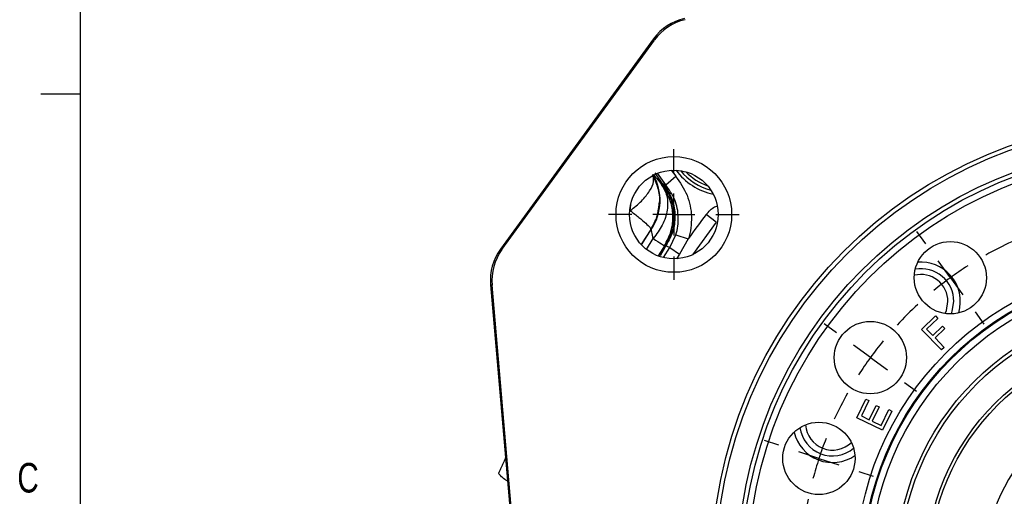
# Model space of a CAD drawing. Header units: inches. Extents: x 0.4 to 16.6, y 0.2 to 10.8.
# Tile 4 of 17: x 0.4 to 3.6, y 6.8 to 8.3. Entities that reach past the tile are written whole.
import ezdxf

# ---------------------------------------------------------------- set-up
doc = ezdxf.new("R2010")
doc.units = ezdxf.units.IN
doc.header["$MEASUREMENT"] = 0
doc.layers.add('BORDER', color=7, linetype='Continuous', lineweight=25)
doc.layers.add('SLD-0', color=7, linetype='Continuous', lineweight=25)
doc.styles.add('SLDTEXTSTYLE0', font='TXT', dxfattribs={"width": 0.75})

# ---------------------------------------------------------------- blocks, each defined once
blk = doc.blocks.new('SW_CENTERMARKSYMBOL_3')
at = {"layer": 'SLD-0', "color": 0}
for p, q in [((0, 0.1333), (0, 0.2073)), ((0, 0), (0, 0.0667)), ((-0.1333, 0), (-0.2073, 0)), ((0, 0), (-0.0667, 0)), ((0, 0), (0, -0.0667)), ((0, 0), (0.0667, 0)), ((0.1333, 0), (0.2073, 0)), ((0, -0.1333), (0, -0.2073))]:
    blk.add_line(p, q, dxfattribs=at)
blk = doc.blocks.new('SW_CENTERMARKSYMBOL_4')
at = {"layer": 'SLD-0', "color": 0}
for p, q in [((-0.9264, 0.6066), (-0.9264, 0.6545)), ((-1.3218, 0.5443), (-1.3365, 0.5899)), ((-0.5312, 0.5436), (-0.5163, 0.5891)), ((-0.9277, -0.5393), (-0.9277, 0.5399)), ((-0.9265, 0.4732), (-0.9265, 0.5399)), ((-1.2807, 0.4175), (-1.3012, 0.4809)), ((-0.9265, 0.4732), (-0.9266, 0.4066)), ((-0.5725, 0.4168), (-0.5518, 0.4802)), ((-1.2807, 0.4175), (-1.2601, 0.3541)), ((-0.5725, 0.4168), (-0.5932, 0.3534)), ((-1.6785, 0.363), (-1.7066, 0.4018)), ((-0.1748, 0.3615), (-0.1466, 0.4003)), ((-0.9267, 0.3399), (-0.9267, 0.292)), ((-1.6003, 0.2551), (-1.6394, 0.309)), ((-1.2396, 0.2907), (-1.2248, 0.2451)), ((-0.6138, 0.29), (-0.6287, 0.2445)), ((-0.2532, 0.2537), (-0.214, 0.3076)), ((-1.6003, 0.2551), (-1.5611, 0.2011)), ((-0.2532, 0.2537), (-0.2925, 0.1998)), ((-1.522, 0.1471), (-1.4939, 0.1083)), ((-0.3317, 0.1459), (-0.3599, 0.1072)), ((-1.9618, 0.0803), (-2.0005, 0.1085)), ((0.1079, 0.0783), (0.1467, 0.1064)), ((-1.854, 0.0018), (-1.9079, 0.041)), ((0, 0), (0.054, 0.0391)), ((-1.854, 0.0018), (-1.8001, -0.0374)), ((0, 0), (-0.054, -0.0391)), ((-1.7462, -0.0767), (-1.7075, -0.1049)), ((-0.1079, -0.0783), (-0.1467, -0.1064)), ((-2.1438, -0.2761), (-2.1894, -0.2613)), ((0.2893, -0.2785), (0.3349, -0.2637)), ((-2.0171, -0.3175), (-2.0804, -0.2968)), ((0.1624, -0.3196), (0.2259, -0.299)), ((-2.0171, -0.3175), (-1.9537, -0.3381)), ((0.1624, -0.3196), (0.099, -0.3401)), ((-1.8903, -0.3588), (-1.8447, -0.3736)), ((0.0356, -0.3607), (-0.01, -0.3754)), ((-0.9277, -0.6726), (-0.9277, -0.6059)), ((-2.2068, -0.6713), (-2.2547, -0.6713)), ((-2.0735, -0.6715), (-2.1402, -0.6714)), ((-1.061, -0.6726), (-2.1402, -0.6726)), ((-2.0735, -0.6715), (-2.0068, -0.6715)), ((-1.9402, -0.6716), (-1.8922, -0.6717)), ((-0.9277, -0.6726), (-0.9943, -0.6726)), ((-0.9277, -0.6726), (-0.9277, -0.7393)), ((-0.9277, -0.6726), (-0.861, -0.6726)), ((-0.7943, -0.6726), (0.2848, -0.6726)), ((0.0848, -0.6736), (0.0369, -0.6735)), ((0.0848, -0.6736), (0.0473, -0.6736)), ((0.2182, -0.6737), (0.1515, -0.6737)), ((0.2182, -0.6737), (0.1515, -0.6737)), ((0.2182, -0.6737), (0.2848, -0.6738)), ((0.2182, -0.6737), (0.2848, -0.6738)), ((0.3515, -0.6738), (0.3994, -0.6739)), ((0.3515, -0.6738), (0.389, -0.6739)), ((-0.9277, -0.8059), (-0.9277, -1.8851)), ((-1.8909, -0.9845), (-1.8453, -0.9698)), ((0.035, -0.9864), (-0.0106, -0.9716)), ((-2.0178, -1.0256), (-2.0812, -1.0462)), ((-2.0178, -1.0256), (-1.9543, -1.0051)), ((0.1617, -1.0277), (0.0984, -1.0071)), ((0.1617, -1.0277), (0.2251, -1.0484)), ((-2.1446, -1.0667), (-2.1902, -1.0815)), ((-0.0031, -1.0853), (-0.0373, -1.07)), ((0.2885, -1.0691), (0.3341, -1.0839)), ((0.1187, -1.1397), (0.0578, -1.1125)), ((0.1187, -1.1397), (0.1795, -1.1668)), ((0.2404, -1.194), (0.2747, -1.2093)), ((-1.7474, -1.2669), (-1.7086, -1.2388)), ((-0.1091, -1.2685), (-0.1478, -1.2403)), ((-1.8553, -1.3452), (-1.8013, -1.3061)), ((-0.0013, -1.347), (-0.0552, -1.3078)), ((-1.8553, -1.3452), (-1.9093, -1.3843)), ((-0.0013, -1.347), (0.0526, -1.3862)), ((-0.2509, -1.4257), (-0.276, -1.3978)), ((-1.9633, -1.4235), (-2.0021, -1.4516)), ((0.1065, -1.4255), (0.1452, -1.4537)), ((-1.5236, -1.4911), (-1.4954, -1.4524)), ((-0.3333, -1.4923), (-0.3615, -1.4535)), ((-0.1618, -1.5249), (-0.2063, -1.4753)), ((-0.1618, -1.5249), (-0.1172, -1.5745)), ((-1.6021, -1.5989), (-1.5628, -1.545)), ((-0.2551, -1.6003), (-0.2942, -1.5463)), ((-1.2415, -1.6352), (-1.2266, -1.5897)), ((-0.6157, -1.6358), (-0.6305, -1.5903)), ((-1.6021, -1.5989), (-1.6413, -1.6528)), ((-0.2551, -1.6003), (-0.2159, -1.6542)), ((-0.9286, -1.6851), (-0.9286, -1.6372)), ((-0.0727, -1.624), (-0.0476, -1.6519)), ((-1.6805, -1.7067), (-1.7087, -1.7455)), ((-1.2828, -1.762), (-1.2621, -1.6986)), ((-0.5746, -1.7627), (-0.5952, -1.6993)), ((-0.1768, -1.7082), (-0.1487, -1.747)), ((-1.2828, -1.762), (-1.3035, -1.8254)), ((-0.9288, -1.8184), (-0.9287, -1.7518)), ((-0.5746, -1.7627), (-0.5541, -1.8261)), ((-0.9288, -1.8184), (-0.9288, -1.8851)), ((-1.3241, -1.8888), (-1.339, -1.9343)), ((-0.5336, -1.8895), (-0.5188, -1.9351)), ((-0.9289, -1.9518), (-0.929, -1.9997))]:
    blk.add_line(p, q, dxfattribs=at)
for start, end in [(89.944, 93.2776), (86.6105, 89.944), (96.6112, 101.2769), (78.6112, 83.2769), (107.944, 111.2776), (104.6105, 107.944), (71.944, 75.2776), (68.6105, 71.944), (114.6112, 119.2769), (60.6112, 65.2769), (122.6105, 125.944), (53.944, 57.2776), (125.944, 129.2776), (50.6105, 53.944), (132.6112, 137.2769), (42.6112, 47.2769), (140.6105, 143.944), (35.944, 39.2776), (143.944, 147.2776), (32.6105, 35.944), (150.6112, 155.2769), (24.6112, 29.2769), (158.6105, 161.944), (17.944, 21.2776), (161.944, 165.2776), (14.6105, 17.944), (168.6112, 173.2769), (6.6112, 11.2769), (176.6105, 179.944), (359.944, 3.2776), (359.944, 3.2776), (179.944, 183.2776), (356.6105, 359.944), (356.6105, 359.944), (186.6112, 191.2769), (348.6112, 353.2769), (194.6105, 197.944), (341.944, 345.2776), (197.944, 201.2776), (338.6105, 341.944), (335.944, 339.2776), (204.6112, 209.2769), (332.6105, 335.944), (212.6105, 215.944), (323.944, 327.2776), (215.944, 219.2776), (320.6105, 323.944), (222.6112, 227.2769), (311.944, 315.2776), (308.6105, 311.944), (230.6105, 233.944), (305.944, 309.2776), (233.944, 237.2776), (302.6105, 305.944), (240.6112, 245.2769), (294.6112, 299.2769), (248.6105, 251.944), (287.944, 291.2776), (251.944, 255.2776), (284.6105, 287.944), (258.6112, 263.2769), (276.6112, 281.2769), (266.6105, 269.944), (269.944, 273.2776)]:
    blk.add_arc((-0.9277, -0.6726), 1.1458, start, end, dxfattribs=at)

msp = doc.modelspace()

# ---------------------------------------------------------------- linework, layer by layer
at = {"color": 7, "linetype": 'Continuous', "lineweight": 25}
for p, q in [((2.4451, 8.2548), (1.9593, 7.5875)), ((1.9639, 7.5863), (2.4478, 8.2508)), ((2.4478, 8.2508), (2.4451, 8.2548)), ((2.4491, 7.8295), (2.4731, 7.794)), ((2.4833, 7.7922), (2.515, 7.8192)), ((2.4701, 7.7929), (2.4758, 7.7956)), ((2.6431, 7.6732), (2.6119, 7.6975)), ((2.4063, 7.6018), (2.4375, 7.6501)), ((2.4375, 7.6501), (2.4358, 7.6502)), ((2.4962, 7.5928), (2.5154, 7.6331)), ((2.5154, 7.6331), (2.5549, 7.6204)), ((2.5549, 7.6204), (2.5274, 7.5724)), ((1.9593, 7.5875), (1.9639, 7.5863)), ((2.4823, 7.599), (2.461, 7.5656)), ((2.4852, 7.6001), (2.4656, 7.5668)), ((2.4852, 7.6001), (2.4792, 7.5984)), ((2.4962, 7.5928), (2.5274, 7.5724)), ((1.928, 7.4751), (2.0262, 6.3401)), ((1.9326, 7.4738), (1.928, 7.4751)), ((2.0439, 6.1879), (1.9326, 7.4738)), ((3.2945, 7.3337), (3.3386, 7.3762)), ((3.3386, 7.3762), (3.346, 7.3685)), ((3.346, 7.3685), (3.3105, 7.3343)), ((3.33, 7.3141), (3.3607, 7.3436)), ((3.3607, 7.3436), (3.3681, 7.3359)), ((3.2074, 7.3306), (3.2106, 7.3277)), ((3.3574, 7.2684), (3.2945, 7.3337)), ((3.3105, 7.3343), (3.33, 7.3141)), ((3.3681, 7.3359), (3.3375, 7.3064)), ((3.3375, 7.3064), (3.3661, 7.2767)), ((3.3661, 7.2767), (3.3574, 7.2684)), ((3.0768, 7.1438), (3.073, 7.146)), ((3.089, 7.0535), (3.1178, 7.1125)), ((3.1275, 7.1078), (3.1039, 7.0596)), ((3.1178, 7.1125), (3.1275, 7.1078)), ((3.1289, 7.0474), (3.1509, 7.0925)), ((3.1605, 7.0878), (3.1384, 7.0427)), ((3.1509, 7.0925), (3.1605, 7.0878)), ((3.1039, 7.0596), (3.1289, 7.0474)), ((3.1662, 7.0291), (3.1907, 7.0792)), ((3.2003, 7.0745), (3.1705, 7.0137)), ((3.1907, 7.0792), (3.2003, 7.0745)), ((3.1705, 7.0137), (3.089, 7.0535)), ((3.1384, 7.0427), (3.1662, 7.0291))]:
    msp.add_line(p, q, dxfattribs=at)
at = {"color": 8, "linetype": 'Continuous', "lineweight": 25}
for p, q in [((2.5006, 7.8381), (2.515, 7.8192)), ((2.4833, 7.7922), (2.4575, 7.8286)), ((2.3709, 7.7097), (2.3723, 7.7279)), ((2.4358, 7.6502), (2.407, 7.6047)), ((2.6431, 7.6732), (2.5686, 7.5704)), ((2.4221, 7.5873), (2.4439, 7.6214)), ((2.4792, 7.5984), (2.4589, 7.5664)), ((2.4759, 7.5611), (2.4962, 7.5928)), ((2.5274, 7.5724), (2.5177, 7.5574))]:
    msp.add_line(p, q, dxfattribs=at)
at = {"color": 7, "linetype": 'Continuous', "lineweight": 25, "flags": 128}
for points in [[(3.3695, 7.3839), (3.3737, 7.394), (3.3784, 7.4219)], [(3.3893, 7.3828), (3.3922, 7.3911), (3.3969, 7.4218)]]:
    msp.add_lwpolyline(points, dxfattribs=at)
at = {"color": 7, "linetype": 'Continuous', "lineweight": 25}
for centre, radius in [((4.0586, 6.5697), 1.43), ((4.0586, 6.5697), 1.4167), ((4.0586, 6.5697), 1.3473), ((4.0586, 6.5697), 1.334), ((2.5091, 7.6978), 0.1833), ((4.0586, 6.5697), 1.314), ((2.5091, 7.6978), 0.1406), ((3.386, 7.4973), 0.1146), ((4.0586, 6.5697), 0.9728), ((4.0586, 6.5697), 0.9511), ((4.0586, 6.5697), 0.9497), ((4.0586, 6.5697), 0.948), ((4.0586, 6.5697), 0.9272), ((4.0586, 6.5697), 0.8459), ((4.0586, 6.5697), 0.8343), ((3.1323, 7.2441), 0.1146), ((4.0586, 6.5697), 0.75), ((4.0586, 6.5697), 0.74), ((2.9692, 6.9248), 0.1146)]:
    msp.add_circle(centre, radius, dxfattribs=at)
at = {"color": 8, "linetype": 'Continuous', "lineweight": 25}
for radius, start, end in [(0.1979, 216.4017, 258.0028), (0.1771, 223.835, 250.5695)]:
    msp.add_arc((2.6753, 7.9557), radius, start, end, dxfattribs=at)
at = {"color": 7, "linetype": 'Continuous', "lineweight": 25}
for centre, radius, start, end in [((2.2987, 7.7425), 0.1667, 326.3445, 29.4476), ((2.6753, 7.9557), 0.1875, 219.3526, 255.0519), ((4.0586, 6.5697), 1.8344, 142.0612, 145.0556), ((3.2927, 7.4219), 0.1042, 359.944, 99.9642), ((3.2927, 7.4219), 0.125, 41.944, 94.682), ((3.2927, 7.4219), 0.0857, 359.944, 104.2213), ((3.2927, 7.4219), 0.125, 343.2061, 41.944), ((4.0586, 6.5697), 0.5667, 239.929, 228.0039), ((3.0123, 7.0367), 0.0857, 183.6668, 314.2213), ((3.0123, 7.0367), 0.125, 193.2061, 304.682), ((3.0123, 7.0367), 0.1042, 187.9239, 309.9642)]:
    msp.add_arc(centre, radius, start, end, dxfattribs=at)
for centre, major_axis, ratio, start_param, end_param in [((2.5798, 8.1567), (-0.0919, 0.1391), 0.99991, 5.92545, 6.640921), ((2.5825, 8.1527), (0.0919, -0.1391), 0.999826, 2.783857, 3.499328), ((2.094, 7.4895), (0.1606, -0.0447), 0.99991, 2.783857, 3.499328), ((2.0987, 7.4882), (0.1606, -0.0447), 0.999826, 2.783857, 3.499328)]:
    msp.add_ellipse(centre, major_axis=major_axis, ratio=ratio, start_param=start_param, end_param=end_param, dxfattribs=at)
for points, knots in [([(2.3709, 7.7097), (2.3833, 7.7199), (2.4088, 7.7407), (2.4344, 7.7732), (2.4477, 7.8029), (2.4441, 7.8172), (2.4424, 7.8242)], [0, 0, 0, 0, 0.243758, 0.5, 0.756242, 1, 1, 1, 1]), ([(2.4439, 7.8244), (2.4453, 7.8231), (2.4481, 7.8205), (2.4628, 7.8021), (2.4701, 7.7929)], [0, 0, 0, 0, 0.500038, 1, 1, 1, 1]), ([(2.515, 7.8192), (2.5285, 7.7998), (2.5554, 7.7611), (2.5686, 7.6903), (2.5622, 7.643), (2.555, 7.6206), (2.5549, 7.6204)], [0, 0, 0, 0, 0.332453, 0.664935, 0.996731, 1, 1, 1, 1]), ([(2.4701, 7.7929), (2.4767, 7.7815), (2.4901, 7.758), (2.4904, 7.7122), (2.4757, 7.6642), (2.4543, 7.6354), (2.4439, 7.6214)], [0, 0, 0, 0, 0.243136, 0.5, 0.756864, 1, 1, 1, 1]), ([(2.4792, 7.5984), (2.4872, 7.6134), (2.5036, 7.6441), (2.5081, 7.6933), (2.5001, 7.7456), (2.4814, 7.7751), (2.4701, 7.7929)], [0, 0, 0, 0, 0.243881, 0.500124, 0.699654, 1, 1, 1, 1]), ([(2.4731, 7.794), (2.4836, 7.7782), (2.4981, 7.7566), (2.5043, 7.7317), (2.506, 7.7249)], [0, 0, 0, 0, 0.729749, 1, 1, 1, 1]), ([(2.4731, 7.794), (2.475, 7.7936), (2.4784, 7.793), (2.4819, 7.7924), (2.4833, 7.7922)], [0, 0, 0, 0, 0.576727, 1, 1, 1, 1]), ([(2.4735, 7.7943), (2.484, 7.7784), (2.4989, 7.7562), (2.5051, 7.7305), (2.5068, 7.7231)], [0, 0, 0, 0, 0.71275, 1, 1, 1, 1]), ([(2.4758, 7.7956), (2.4855, 7.781), (2.5048, 7.7519), (2.5147, 7.6996), (2.5099, 7.6466), (2.4934, 7.6156), (2.4852, 7.6001)], [0, 0, 0, 0, 0.249637, 0.499339, 0.749096, 1, 1, 1, 1]), ([(2.5154, 7.6331), (2.5154, 7.6333), (2.5212, 7.6512), (2.5263, 7.6891), (2.5157, 7.7457), (2.4941, 7.7767), (2.4833, 7.7922)], [0, 0, 0, 0, 0.003267, 0.334916, 0.667383, 1, 1, 1, 1]), ([(2.4358, 7.6502), (2.4434, 7.6634), (2.4577, 7.6881), (2.4609, 7.7163), (2.4624, 7.7295)], [0, 0, 0, 0, 0.535208, 1, 1, 1, 1]), ([(2.5074, 7.7152), (2.5078, 7.7121), (2.5107, 7.6906), (2.5083, 7.6489), (2.491, 7.6156), (2.4823, 7.599)], [0, 0, 0, 0, 0.07803, 0.53902, 1, 1, 1, 1]), ([(2.506, 7.7249), (2.506, 7.7249), (2.5066, 7.7215), (2.507, 7.7183), (2.5074, 7.7152)], [0, 0, 0, 0, 0.020091, 1, 1, 1, 1]), ([(2.3709, 7.7097), (2.3805, 7.7024), (2.4001, 7.6875), (2.4211, 7.6695), (2.4345, 7.656), (2.4354, 7.6521), (2.4358, 7.6502)], [0, 0, 0, 0, 0.245667, 0.5, 0.754333, 1, 1, 1, 1]), ([(2.4439, 7.6214), (2.4421, 7.6287), (2.4396, 7.6397), (2.4383, 7.6489), (2.4377, 7.6497), (2.4375, 7.6501)], [0, 0, 0, 0, 0.498523, 0.750294, 1, 1, 1, 1]), ([(2.4962, 7.5928), (2.4941, 7.5937), (2.4894, 7.5957), (2.4848, 7.5978), (2.4823, 7.599)], [0, 0, 0, 0, 0.450353, 1, 1, 1, 1]), ([(1.9754, 6.9271), (1.9749, 6.926), (1.9728, 6.9212), (1.9695, 6.9139), (1.9654, 6.9046), (1.9613, 6.8955), (1.9572, 6.8862), (1.9545, 6.8803), (1.9532, 6.8772)], [0, 0, 0, 0, 0.050747, 0.214449, 0.38683, 0.570482, 0.774872, 1, 1, 1, 1]), ([(1.9803, 6.8531), (1.9752, 6.8564), (1.9648, 6.8629), (1.957, 6.8724), (1.9532, 6.8772)], [0, 0, 0, 0, 0.500031, 1, 1, 1, 1])]:
    msp.add_open_spline(points, degree=3, knots=knots, dxfattribs=at)
at = {"color": 8, "linetype": 'Continuous', "lineweight": 25}
for points, knots in [([(2.4624, 7.7295), (2.4629, 7.7317), (2.4662, 7.7492), (2.4609, 7.7829), (2.4485, 7.8106), (2.4424, 7.8242)], [0, 0, 0, 0, 0.070376, 0.544078, 1, 1, 1, 1]), ([(2.6119, 7.6975), (2.6198, 7.7069), (2.6294, 7.7184), (2.643, 7.7237), (2.6454, 7.7246)], [0, 0, 0, 0, 0.8232987, 1, 1, 1, 1])]:
    msp.add_open_spline(points, degree=3, knots=knots, dxfattribs=at)
at = {"color": 7, "linetype": 'Continuous', "lineweight": 25}
msp.add_open_spline([(2.4439, 7.6214), (2.4538, 7.615), (2.4737, 7.602), (2.4774, 7.5996), (2.4792, 7.5984)], degree=3, dxfattribs=at)
at = {"layer": 'BORDER'}
for p, q in [((0.6263, 10.6421), (0.6263, 0.3921)), ((0.6263, 8.0796), (0.5013, 8.0796))]:
    msp.add_line(p, q, dxfattribs=at)

# ---------------------------------------------------------------- block references
at = {"layer": 'SLD-0', "color": 7}
for name, p in [('SW_CENTERMARKSYMBOL_3', (2.5091, 7.6978)), ('SW_CENTERMARKSYMBOL_4', (4.9863, 7.2423))]:
    msp.add_blockref(name, p, dxfattribs=at)

# ---------------------------------------------------------------- texts
at = {"color": 7, "linetype": 'Continuous', "lineweight": 0, "insert": (0.4273, 6.9103), "char_height": 0.0937, "attachment_point": 1, "style": 'SLDTEXTSTYLE0'}
msp.add_mtext('C', dxfattribs=at)

doc.saveas('drawing.dxf')
